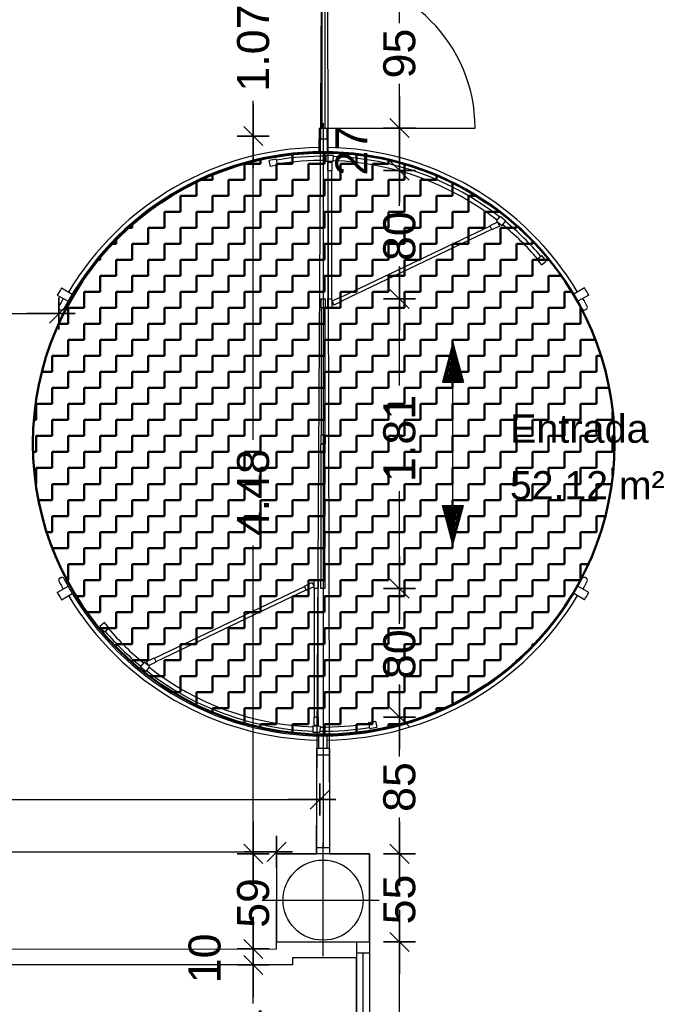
# Model space of a CAD drawing. Header units: metres. Extents: x -1 to 438, y -6 to 57.
# Tile 28 of 33: x 419 to 423, y 17 to 23. Entities that reach past the tile are written whole.
import ezdxf

# ---------------------------------------------------------------- set-up
doc = ezdxf.new("R2010")
doc.units = ezdxf.units.M
doc.header["$PDMODE"] = 65
doc.linetypes.add('CONTINUA', pattern=[0])
doc.linetypes.add('STRICHPUNKT', pattern=[25.4, 12.7, -6.35, 0, -6.35])
for name, color, linetype, lineweight in [('PB COTES', 7, 'CONTINUA', 25), ('PB LOCALS', 7, 'CONTINUA', 25), ('PB MURS++', 7, 'CONTINUA', 25), ('PB SÒLIDS I TRAMES', 7, 'CONTINUA', 25)]:
    doc.layers.add(name, color=color, linetype=linetype, lineweight=lineweight)
doc.styles.add('ARIAL', font='arial.ttf')
doc.dimstyles.new('DIMSTYLE_2', dxfattribs={"dimtxt": 0.2, "dimasz": 0.2, "dimexe": 0, "dimexo": 1e-06, "dimgap": 0.1, "dimtad": 0, "dimrnd": 0.01, "dimzin": 4, "dimdsep": 46, "dimtxsty": 'ARIAL', "dimblk1": 'ALL_ML_STRICH', "dimblk2": 'ALL_ML_STRICH', "dimsah": 1, "dimcen": 0, "dimse1": 1, "dimse2": 1, "dimclrd": 2, "dimclre": 2, "dimclrt": 2, "dimadec": 0, "dimazin": 0, "dimtfac": 1, "dimtdec": 0, "dimtix": 1, "dimtmove": 2, "dimatfit": 3, "dimfxl": 0, "dimtzin": 0, "dimlwd": 0, "dimlwe": 35, "dimarcsym": 0})
doc.dimstyles.new('DIMSTYLE_3', dxfattribs={"dimtxt": 0.2, "dimasz": 0.2, "dimexe": 0, "dimexo": 1e-06, "dimgap": 0.1, "dimtad": 0, "dimdec": 0, "dimlfac": 100, "dimrnd": 1, "dimzin": 4, "dimdsep": 46, "dimtxsty": 'ARIAL', "dimblk1": 'ALL_ML_STRICH', "dimblk2": 'ALL_ML_STRICH', "dimsah": 1, "dimcen": 0, "dimse1": 1, "dimse2": 1, "dimclrd": 2, "dimclre": 2, "dimclrt": 2, "dimadec": 0, "dimazin": 0, "dimtfac": 1, "dimtdec": 0, "dimtix": 1, "dimtmove": 2, "dimatfit": 3, "dimfxl": 0, "dimtzin": 0, "dimlwd": 0, "dimlwe": 35, "dimarcsym": 0})
doc.dimstyles.new('DIMSTYLE_4', dxfattribs={"dimtxt": 0.2, "dimasz": 0.2, "dimexe": 0, "dimexo": 1e-06, "dimgap": 0.1, "dimtad": 0, "dimdec": 0, "dimlfac": 100, "dimrnd": 1, "dimzin": 4, "dimdsep": 46, "dimtxsty": 'ARIAL', "dimblk1": 'ALL_ML_STRICH', "dimblk2": 'ALL_ML_STRICH', "dimsah": 1, "dimcen": 0, "dimse1": 1, "dimse2": 1, "dimclrd": 2, "dimclre": 2, "dimclrt": 2, "dimadec": 0, "dimazin": 0, "dimtfac": 1, "dimtdec": 0, "dimtix": 1, "dimtmove": 2, "dimatfit": 3, "dimfxl": 0, "dimtzin": 0, "dimlwd": 0, "dimlwe": 35, "dimarcsym": 0})
doc.dimstyles.new('DIMSTYLE_5', dxfattribs={"dimtxt": 0.2, "dimasz": 0.2, "dimexe": 0, "dimexo": 1e-06, "dimgap": 0.1, "dimtad": 0, "dimrnd": 0.01, "dimzin": 4, "dimdsep": 46, "dimtxsty": 'ARIAL', "dimblk1": 'ALL_ML_STRICH', "dimblk2": 'ALL_ML_STRICH', "dimsah": 1, "dimcen": 0, "dimse1": 1, "dimse2": 1, "dimclrd": 2, "dimclre": 2, "dimclrt": 2, "dimadec": 0, "dimazin": 0, "dimtfac": 1, "dimtdec": 0, "dimtix": 1, "dimtmove": 2, "dimatfit": 3, "dimfxl": 0, "dimtzin": 0, "dimlwd": 0, "dimlwe": 35, "dimarcsym": 0})
doc.dimstyles.new('DIMSTYLE_6', dxfattribs={"dimtxt": 0.2, "dimasz": 0.2, "dimexe": 0, "dimexo": 1e-06, "dimgap": 0.1, "dimtad": 2, "dimdec": 0, "dimlfac": 100, "dimrnd": 1, "dimzin": 4, "dimdsep": 46, "dimtxsty": 'ARIAL', "dimblk1": 'ALL_ML_STRICH', "dimblk2": 'ALL_ML_STRICH', "dimsah": 1, "dimcen": 0, "dimse1": 1, "dimse2": 1, "dimclrd": 2, "dimclre": 2, "dimclrt": 2, "dimadec": 0, "dimazin": 0, "dimtfac": 1, "dimtdec": 0, "dimtix": 1, "dimtmove": 2, "dimatfit": 3, "dimfxl": 0, "dimtvp": 1.2, "dimtzin": 0, "dimlwd": 0, "dimlwe": 35, "dimarcsym": 0})
doc.dimstyles.new('DIMSTYLE_7', dxfattribs={"dimtxt": 0.2, "dimasz": 0.2, "dimexe": 0, "dimexo": 1e-06, "dimgap": 0.1, "dimtad": 2, "dimdec": 0, "dimlfac": 100, "dimrnd": 1, "dimzin": 4, "dimdsep": 46, "dimtxsty": 'ARIAL', "dimblk1": 'ALL_ML_STRICH', "dimblk2": 'ALL_ML_STRICH', "dimsah": 1, "dimcen": 0, "dimse1": 1, "dimse2": 1, "dimclrd": 2, "dimclre": 2, "dimclrt": 2, "dimadec": 0, "dimazin": 0, "dimtfac": 1, "dimtdec": 0, "dimtix": 1, "dimtmove": 2, "dimatfit": 3, "dimfxl": 0, "dimtvp": 1.2, "dimtzin": 0, "dimlwd": 0, "dimlwe": 35, "dimarcsym": 0})

# ---------------------------------------------------------------- blocks, each defined once
blk = doc.blocks.new('ALL_ML_STRICH')
at = {"color": 0, "linetype": 'ByBlock', "lineweight": -2}
for p, q in [((0, -0.5), (0, 0.5)), ((-1, 0), (0.5, 0)), ((-0.3, -0.3), (0.3, 0.3))]:
    blk.add_line(p, q, dxfattribs=at)
blk = doc.blocks.new('*D27')
at = {"layer": 'DEFPOINTS', "color": 2, "linetype": 'CONTINUA', "lineweight": 35, "transparency": 33554687}
for p in [(421.281, 17.5397), (421.4691, 14.5508), (421.6729, 14.5508)]:
    blk.add_point(p, dxfattribs=at)
at = {"layer": 'PB COTES', "color": 2, "linetype": 'CONTINUA', "lineweight": -2, "transparency": 33554687}
for p, q in [((421.4691, 16.3895), (421.4691, 17.5397)), ((421.4691, 14.5508), (421.4691, 15.7295))]:
    blk.add_line(p, q, dxfattribs=at)
at = {"layer": 'PB COTES', "color": 2, "linetype": 'CONTINUA', "lineweight": 35, "transparency": 33554687, "xscale": 0.2, "yscale": 0.2, "zscale": 0.2}
for p, rotation in [((421.4691, 17.5397), 90), ((421.4691, 14.5508), 270)]:
    blk.add_blockref('ALL_ML_STRICH', p, dxfattribs=dict(at, rotation=rotation))
at = {"layer": 'PB COTES', "color": 2, "linetype": 'CONTINUA', "lineweight": 35, "transparency": 33554687, "insert": (421.4691, 16.0595), "char_height": 0.2, "width": 0.8, "attachment_point": 5, "rotation": 90, "style": 'ARIAL'}
blk.add_mtext('\\A1;{\\A1;{2.99\\H0.132000;\\S^ ;}}', dxfattribs=at)
blk = doc.blocks.new('*D28')
at = {"layer": 'DEFPOINTS', "color": 2, "linetype": 'CONTINUA', "lineweight": 35, "transparency": 33554687}
for p in [(421.2396, 18.0897), (421.281, 17.5397), (421.4691, 17.5397)]:
    blk.add_point(p, dxfattribs=at)
at = {"layer": 'PB COTES', "color": 2, "linetype": 'CONTINUA', "lineweight": -2, "transparency": 33554687}
for p, q in [((421.4691, 17.9949), (421.4691, 18.0897)), ((421.4691, 17.5397), (421.4691, 17.6149))]:
    blk.add_line(p, q, dxfattribs=at)
at = {"layer": 'PB COTES', "color": 2, "linetype": 'CONTINUA', "lineweight": 35, "transparency": 33554687, "xscale": 0.2, "yscale": 0.2, "zscale": 0.2}
for p, rotation in [((421.4691, 18.0897), 90), ((421.4691, 17.5397), 270)]:
    blk.add_blockref('ALL_ML_STRICH', p, dxfattribs=dict(at, rotation=rotation))
at = {"layer": 'PB COTES', "color": 2, "linetype": 'CONTINUA', "lineweight": 35, "transparency": 33554687, "insert": (421.4691, 17.8049), "char_height": 0.2, "width": 0.4, "attachment_point": 5, "rotation": 90, "style": 'ARIAL'}
blk.add_mtext('\\A1;{55}', dxfattribs=at)
blk = doc.blocks.new('*D29')
at = {"layer": 'DEFPOINTS', "color": 2, "linetype": 'CONTINUA', "lineweight": 35, "transparency": 33554687}
for p in [(420.9505, 18.9446), (421.2396, 18.0897), (421.4691, 18.0897)]:
    blk.add_point(p, dxfattribs=at)
at = {"layer": 'PB COTES', "color": 2, "linetype": 'CONTINUA', "lineweight": -2, "transparency": 33554687}
for p, q in [((421.4691, 18.6973), (421.4691, 18.9446)), ((421.4691, 18.0897), (421.4691, 18.3173))]:
    blk.add_line(p, q, dxfattribs=at)
at = {"layer": 'PB COTES', "color": 2, "linetype": 'CONTINUA', "lineweight": 35, "transparency": 33554687, "xscale": 0.2, "yscale": 0.2, "zscale": 0.2}
for p, rotation in [((421.4691, 18.9446), 90), ((421.4691, 18.0897), 270)]:
    blk.add_blockref('ALL_ML_STRICH', p, dxfattribs=dict(at, rotation=rotation))
at = {"layer": 'PB COTES', "color": 2, "linetype": 'CONTINUA', "lineweight": 35, "transparency": 33554687, "insert": (421.4691, 18.5073), "char_height": 0.2, "width": 0.4, "attachment_point": 5, "rotation": 90, "style": 'ARIAL'}
blk.add_mtext('\\A1;{85}', dxfattribs=at)
blk = doc.blocks.new('*D30')
at = {"layer": 'DEFPOINTS', "color": 2, "linetype": 'CONTINUA', "lineweight": 35, "transparency": 33554687}
for p in [(421.0053, 19.7466), (420.9505, 18.9446), (421.4691, 18.9446)]:
    blk.add_point(p, dxfattribs=at)
at = {"layer": 'PB COTES', "color": 2, "linetype": 'CONTINUA', "lineweight": -2, "transparency": 33554687}
for p, q in [((421.4691, 19.5269), (421.4691, 19.7466)), ((421.4691, 18.9446), (421.4691, 19.1469))]:
    blk.add_line(p, q, dxfattribs=at)
at = {"layer": 'PB COTES', "color": 2, "linetype": 'CONTINUA', "lineweight": 35, "transparency": 33554687, "xscale": 0.2, "yscale": 0.2, "zscale": 0.2}
for p, rotation in [((421.4691, 19.7466), 90), ((421.4691, 18.9446), 270)]:
    blk.add_blockref('ALL_ML_STRICH', p, dxfattribs=dict(at, rotation=rotation))
at = {"layer": 'PB COTES', "color": 2, "linetype": 'CONTINUA', "lineweight": 35, "transparency": 33554687, "insert": (421.4691, 19.3369), "char_height": 0.2, "width": 0.4, "attachment_point": 5, "rotation": 90, "style": 'ARIAL'}
blk.add_mtext('\\A1;{80}', dxfattribs=at)
blk = doc.blocks.new('*D31')
at = {"layer": 'DEFPOINTS', "color": 2, "linetype": 'CONTINUA', "lineweight": 35, "transparency": 33554687}
for p in [(421.044, 21.5559), (421.0053, 19.7466), (421.4691, 19.7466)]:
    blk.add_point(p, dxfattribs=at)
at = {"layer": 'PB COTES', "color": 2, "linetype": 'CONTINUA', "lineweight": -2, "transparency": 33554687}
for p, q in [((421.4691, 21.015), (421.4691, 21.5559)), ((421.4691, 19.7466), (421.4691, 20.355))]:
    blk.add_line(p, q, dxfattribs=at)
at = {"layer": 'PB COTES', "color": 2, "linetype": 'CONTINUA', "lineweight": 35, "transparency": 33554687, "xscale": 0.2, "yscale": 0.2, "zscale": 0.2}
for p, rotation in [((421.4691, 21.5559), 90), ((421.4691, 19.7466), 270)]:
    blk.add_blockref('ALL_ML_STRICH', p, dxfattribs=dict(at, rotation=rotation))
at = {"layer": 'PB COTES', "color": 2, "linetype": 'CONTINUA', "lineweight": 35, "transparency": 33554687, "insert": (421.4691, 20.685), "char_height": 0.2, "width": 0.8, "attachment_point": 5, "rotation": 90, "style": 'ARIAL'}
blk.add_mtext('\\A1;{\\A1;{1.81\\H0.132000;\\S^ ;}}', dxfattribs=at)
blk = doc.blocks.new('*D32')
at = {"layer": 'DEFPOINTS', "color": 2, "linetype": 'CONTINUA', "lineweight": 35, "transparency": 33554687}
for p in [(421.044, 22.3579), (421.044, 21.5559), (421.4691, 21.5559)]:
    blk.add_point(p, dxfattribs=at)
at = {"layer": 'PB COTES', "color": 2, "linetype": 'CONTINUA', "lineweight": -2, "transparency": 33554687}
for p, q in [((421.4691, 22.1382), (421.4691, 22.3579)), ((421.4691, 21.5559), (421.4691, 21.7582))]:
    blk.add_line(p, q, dxfattribs=at)
at = {"layer": 'PB COTES', "color": 2, "linetype": 'CONTINUA', "lineweight": 35, "transparency": 33554687, "xscale": 0.2, "yscale": 0.2, "zscale": 0.2}
for p, rotation in [((421.4691, 22.3579), 90), ((421.4691, 21.5559), 270)]:
    blk.add_blockref('ALL_ML_STRICH', p, dxfattribs=dict(at, rotation=rotation))
at = {"layer": 'PB COTES', "color": 2, "linetype": 'CONTINUA', "lineweight": 35, "transparency": 33554687, "insert": (421.4691, 21.9482), "char_height": 0.2, "width": 0.4, "attachment_point": 5, "rotation": 90, "style": 'ARIAL'}
blk.add_mtext('\\A1;{80}', dxfattribs=at)
blk = doc.blocks.new('*D33')
at = {"layer": 'DEFPOINTS', "color": 2, "linetype": 'CONTINUA', "lineweight": 35, "transparency": 33554687}
for p in [(421.4666, 22.6235), (421.044, 22.3579), (421.4691, 22.3579)]:
    blk.add_point(p, dxfattribs=at)
at = {"layer": 'PB COTES', "color": 2, "linetype": 'CONTINUA', "lineweight": -2, "transparency": 33554687}
blk.add_line((421.4691, 22.3579), (421.4691, 22.6235), dxfattribs=at)
at = {"layer": 'PB COTES', "color": 2, "linetype": 'CONTINUA', "lineweight": 35, "transparency": 33554687, "xscale": 0.2, "yscale": 0.2, "zscale": 0.2}
for p, rotation in [((421.4691, 22.6235), 90), ((421.4691, 22.3579), 270)]:
    blk.add_blockref('ALL_ML_STRICH', p, dxfattribs=dict(at, rotation=rotation))
at = {"layer": 'PB COTES', "color": 2, "linetype": 'CONTINUA', "lineweight": 35, "transparency": 33554687, "insert": (421.1691, 22.4817), "char_height": 0.2, "width": 0.4, "attachment_point": 5, "rotation": 90, "style": 'ARIAL'}
blk.add_mtext('\\A1;{27}', dxfattribs=at)
blk = doc.blocks.new('*D34')
at = {"layer": 'DEFPOINTS', "color": 2, "linetype": 'CONTINUA', "lineweight": 35, "transparency": 33554687}
for p in [(421.0182, 23.5735), (421.4666, 22.6235), (421.4691, 22.6235)]:
    blk.add_point(p, dxfattribs=at)
at = {"layer": 'PB COTES', "color": 2, "linetype": 'CONTINUA', "lineweight": -2, "transparency": 33554687}
for p, q in [((421.4691, 23.2787), (421.4691, 23.5735)), ((421.4691, 22.6235), (421.4691, 22.8987))]:
    blk.add_line(p, q, dxfattribs=at)
at = {"layer": 'PB COTES', "color": 2, "linetype": 'CONTINUA', "lineweight": 35, "transparency": 33554687, "xscale": 0.2, "yscale": 0.2, "zscale": 0.2}
for p, rotation in [((421.4691, 23.5735), 90), ((421.4691, 22.6235), 270)]:
    blk.add_blockref('ALL_ML_STRICH', p, dxfattribs=dict(at, rotation=rotation))
at = {"layer": 'PB COTES', "color": 2, "linetype": 'CONTINUA', "lineweight": 35, "transparency": 33554687, "insert": (421.4691, 23.0887), "char_height": 0.2, "width": 0.4, "attachment_point": 5, "rotation": 90, "style": 'ARIAL'}
blk.add_mtext('\\A1;{95}', dxfattribs=at)
blk = doc.blocks.new('*D46')
at = {"layer": 'DEFPOINTS', "color": 2, "linetype": 'CONTINUA', "lineweight": 35, "transparency": 33554687}
for p in [(412.8052, 18.7448), (412.8052, 18.4287), (420.9716, 18.0897)]:
    blk.add_point(p, dxfattribs=at)
at = {"layer": 'PB COTES', "color": 2, "linetype": 'CONTINUA', "lineweight": -2, "transparency": 33554687}
for p, q in [((412.8052, 18.4287), (416.5728, 18.4287)), ((417.2328, 18.4287), (420.9716, 18.4287))]:
    blk.add_line(p, q, dxfattribs=at)
at = {"layer": 'PB COTES', "color": 2, "linetype": 'CONTINUA', "lineweight": 35, "transparency": 33554687, "xscale": 0.2, "yscale": 0.2, "zscale": 0.2, "rotation": 180}
blk.add_blockref('ALL_ML_STRICH', (412.8052, 18.4287), dxfattribs=at)
at = {"layer": 'PB COTES', "color": 2, "linetype": 'CONTINUA', "lineweight": 35, "transparency": 33554687, "xscale": 0.2, "yscale": 0.2, "zscale": 0.2}
blk.add_blockref('ALL_ML_STRICH', (420.9716, 18.4287), dxfattribs=at)
at = {"layer": 'PB COTES', "color": 2, "linetype": 'CONTINUA', "lineweight": 35, "transparency": 33554687, "insert": (416.9028, 18.4277), "char_height": 0.2, "width": 0.8, "attachment_point": 5, "style": 'ARIAL'}
blk.add_mtext('\\A1;{\\A1;{8.17\\H0.132000;\\S^ ;}}', dxfattribs=at)
blk = doc.blocks.new('*D79')
at = {"layer": 'DEFPOINTS', "color": 2, "linetype": 'CONTINUA', "lineweight": 35, "transparency": 33554687}
for p in [(417.7755, 21.4654), (419.342, 21.5091), (417.7755, 21.3914)]:
    blk.add_point(p, dxfattribs=at)
at = {"layer": 'PB COTES', "color": 2, "linetype": 'CONTINUA', "lineweight": -2, "transparency": 33554687}
for p, q in [((417.7755, 21.4654), (418.2432, 21.4654)), ((418.9032, 21.4654), (419.342, 21.4654))]:
    blk.add_line(p, q, dxfattribs=at)
at = {"layer": 'PB COTES', "color": 2, "linetype": 'CONTINUA', "lineweight": 35, "transparency": 33554687, "xscale": 0.2, "yscale": 0.2, "zscale": 0.2, "rotation": 180}
blk.add_blockref('ALL_ML_STRICH', (417.7755, 21.4654), dxfattribs=at)
at = {"layer": 'PB COTES', "color": 2, "linetype": 'CONTINUA', "lineweight": 35, "transparency": 33554687, "xscale": 0.2, "yscale": 0.2, "zscale": 0.2}
blk.add_blockref('ALL_ML_STRICH', (419.342, 21.4654), dxfattribs=at)
at = {"layer": 'PB COTES', "color": 2, "linetype": 'CONTINUA', "lineweight": 35, "transparency": 33554687, "insert": (418.5732, 21.4643), "char_height": 0.2, "width": 0.8, "attachment_point": 5, "style": 'ARIAL'}
blk.add_mtext('\\A1;{\\A1;{1.57\\H0.132000;\\S^ ;}}', dxfattribs=at)
blk = doc.blocks.new('*D84')
at = {"layer": 'DEFPOINTS', "color": 2, "linetype": 'CONTINUA', "lineweight": 35, "transparency": 33554687}
for p in [(416.3691, 18.103), (416.3691, 17.8924), (420.7016, 17.8924)]:
    blk.add_point(p, dxfattribs=at)
at = {"layer": 'PB COTES', "color": 2, "linetype": 'CONTINUA', "lineweight": -2, "transparency": 33554687}
for p, q in [((416.3691, 18.103), (418.2198, 18.103)), ((418.8798, 18.103), (420.7016, 18.103))]:
    blk.add_line(p, q, dxfattribs=at)
at = {"layer": 'PB COTES', "color": 2, "linetype": 'CONTINUA', "lineweight": 35, "transparency": 33554687, "xscale": 0.2, "yscale": 0.2, "zscale": 0.2, "rotation": 180}
blk.add_blockref('ALL_ML_STRICH', (416.3691, 18.103), dxfattribs=at)
at = {"layer": 'PB COTES', "color": 2, "linetype": 'CONTINUA', "lineweight": 35, "transparency": 33554687, "xscale": 0.2, "yscale": 0.2, "zscale": 0.2}
blk.add_blockref('ALL_ML_STRICH', (420.7016, 18.103), dxfattribs=at)
at = {"layer": 'PB COTES', "color": 2, "linetype": 'CONTINUA', "lineweight": 35, "transparency": 33554687, "insert": (418.5498, 18.1019), "char_height": 0.2, "width": 0.8, "attachment_point": 5, "style": 'ARIAL'}
blk.add_mtext('\\A1;{\\A1;{4.33\\H0.132000;\\S^ ;}}', dxfattribs=at)
blk = doc.blocks.new('*D150')
at = {"layer": 'DEFPOINTS', "color": 2, "linetype": 'CONTINUA', "lineweight": 35, "transparency": 33554687}
for p in [(419.6082, 17.3957), (418.5164, 14.5506), (419.4047, 14.5506)]:
    blk.add_point(p, dxfattribs=at)
at = {"layer": 'PB COTES', "color": 2, "linetype": 'CONTINUA', "lineweight": -2, "transparency": 33554687}
for p, q in [((418.5164, 16.3169), (418.5164, 17.3957)), ((418.5164, 14.5506), (418.5164, 15.6569))]:
    blk.add_line(p, q, dxfattribs=at)
at = {"layer": 'PB COTES', "color": 2, "linetype": 'CONTINUA', "lineweight": 35, "transparency": 33554687, "xscale": 0.2, "yscale": 0.2, "zscale": 0.2}
for p, rotation in [((418.5164, 17.3957), 90), ((418.5164, 14.5506), 270)]:
    blk.add_blockref('ALL_ML_STRICH', p, dxfattribs=dict(at, rotation=rotation))
at = {"layer": 'PB COTES', "color": 2, "linetype": 'CONTINUA', "lineweight": 35, "transparency": 33554687, "insert": (418.5164, 15.9869), "char_height": 0.2, "width": 0.8, "attachment_point": 5, "rotation": 90, "style": 'ARIAL'}
blk.add_mtext('\\A1;{\\A1;{2.85\\H0.132000;\\S^ ;}}', dxfattribs=at)
blk = doc.blocks.new('*D151')
at = {"layer": 'DEFPOINTS', "color": 2, "linetype": 'CONTINUA', "lineweight": 35, "transparency": 33554687}
for p in [(419.6082, 17.4957), (418.5164, 17.3957), (419.6082, 17.3957)]:
    blk.add_point(p, dxfattribs=at)
at = {"layer": 'PB COTES', "color": 2, "linetype": 'CONTINUA', "lineweight": -2, "transparency": 33554687}
blk.add_line((418.5164, 17.3957), (418.5164, 17.4957), dxfattribs=at)
at = {"layer": 'PB COTES', "color": 2, "linetype": 'CONTINUA', "lineweight": 35, "transparency": 33554687, "xscale": 0.2, "yscale": 0.2, "zscale": 0.2}
for p, rotation in [((418.5164, 17.3957), 270), ((418.5164, 17.4957), 90)]:
    blk.add_blockref('ALL_ML_STRICH', p, dxfattribs=dict(at, rotation=rotation))
at = {"layer": 'PB COTES', "color": 2, "linetype": 'CONTINUA', "lineweight": 35, "transparency": 33554687, "insert": (418.213, 17.437), "char_height": 0.2, "width": 0.4, "attachment_point": 5, "rotation": 90, "style": 'ARIAL'}
blk.add_mtext('\\A1;{10}', dxfattribs=at)
blk = doc.blocks.new('*D152')
at = {"layer": 'DEFPOINTS', "color": 2, "linetype": 'CONTINUA', "lineweight": 35, "transparency": 33554687}
for p in [(417.7755, 21.3914), (418.5164, 17.4957), (419.6082, 17.4957)]:
    blk.add_point(p, dxfattribs=at)
at = {"layer": 'PB COTES', "color": 2, "linetype": 'CONTINUA', "lineweight": -2, "transparency": 33554687}
for p, q in [((418.5164, 19.7883), (418.5164, 21.3914)), ((418.5164, 17.4957), (418.5164, 19.1283))]:
    blk.add_line(p, q, dxfattribs=at)
at = {"layer": 'PB COTES', "color": 2, "linetype": 'CONTINUA', "lineweight": 35, "transparency": 33554687, "xscale": 0.2, "yscale": 0.2, "zscale": 0.2}
for p, rotation in [((418.5164, 21.3914), 90), ((418.5164, 17.4957), 270)]:
    blk.add_blockref('ALL_ML_STRICH', p, dxfattribs=dict(at, rotation=rotation))
at = {"layer": 'PB COTES', "color": 2, "linetype": 'CONTINUA', "lineweight": 35, "transparency": 33554687, "insert": (418.5164, 19.4583), "char_height": 0.2, "width": 0.8, "attachment_point": 5, "rotation": 90, "style": 'ARIAL'}
blk.add_mtext('\\A1;{\\A1;{3.90\\H0.132000;\\S^ ;}}', dxfattribs=at)
blk = doc.blocks.new('*D157')
at = {"layer": 'DEFPOINTS', "color": 2, "linetype": 'CONTINUA', "lineweight": 35, "transparency": 33554687}
for p in [(420.3591, 17.3957), (420.5558, 16.5508), (421.1504, 16.5508)]:
    blk.add_point(p, dxfattribs=at)
at = {"layer": 'PB COTES', "color": 2, "linetype": 'CONTINUA', "lineweight": -2, "transparency": 33554687}
for p, q in [((420.5558, 17.1546), (420.5558, 17.3957)), ((420.5558, 16.5508), (420.5558, 16.7746))]:
    blk.add_line(p, q, dxfattribs=at)
at = {"layer": 'PB COTES', "color": 2, "linetype": 'CONTINUA', "lineweight": 35, "transparency": 33554687, "xscale": 0.2, "yscale": 0.2, "zscale": 0.2}
for p, rotation in [((420.5558, 17.3957), 90), ((420.5558, 16.5508), 270)]:
    blk.add_blockref('ALL_ML_STRICH', p, dxfattribs=dict(at, rotation=rotation))
at = {"layer": 'PB COTES', "color": 2, "linetype": 'CONTINUA', "lineweight": 35, "transparency": 33554687, "insert": (420.5558, 16.9646), "char_height": 0.2, "width": 0.4, "attachment_point": 5, "rotation": 90, "style": 'ARIAL'}
blk.add_mtext('\\A1;{84}', dxfattribs=at)
blk = doc.blocks.new('*D158')
at = {"layer": 'DEFPOINTS', "color": 2, "linetype": 'CONTINUA', "lineweight": 35, "transparency": 33554687}
for p in [(420.3591, 17.4957), (420.3591, 17.3957), (420.5558, 17.3957)]:
    blk.add_point(p, dxfattribs=at)
at = {"layer": 'PB COTES', "color": 2, "linetype": 'CONTINUA', "lineweight": -2, "transparency": 33554687}
blk.add_line((420.5558, 17.3957), (420.5558, 17.4957), dxfattribs=at)
at = {"layer": 'PB COTES', "color": 2, "linetype": 'CONTINUA', "lineweight": 35, "transparency": 33554687, "xscale": 0.2, "yscale": 0.2, "zscale": 0.2}
for p, rotation in [((420.5558, 17.3957), 270), ((420.5558, 17.4957), 90)]:
    blk.add_blockref('ALL_ML_STRICH', p, dxfattribs=dict(at, rotation=rotation))
at = {"layer": 'PB COTES', "color": 2, "linetype": 'CONTINUA', "lineweight": 35, "transparency": 33554687, "insert": (420.2524, 17.437), "char_height": 0.2, "width": 0.4, "attachment_point": 5, "rotation": 90, "style": 'ARIAL'}
blk.add_mtext('\\A1;{10}', dxfattribs=at)
blk = doc.blocks.new('*D159')
at = {"layer": 'DEFPOINTS', "color": 2, "linetype": 'CONTINUA', "lineweight": 35, "transparency": 33554687}
for p in [(420.7016, 18.0897), (420.3591, 17.4957), (420.5558, 17.4957)]:
    blk.add_point(p, dxfattribs=at)
at = {"layer": 'PB COTES', "color": 2, "linetype": 'CONTINUA', "lineweight": -2, "transparency": 33554687}
for p, q in [((420.5558, 17.9735), (420.5558, 18.0897)), ((420.5558, 17.4957), (420.5558, 17.5935))]:
    blk.add_line(p, q, dxfattribs=at)
at = {"layer": 'PB COTES', "color": 2, "linetype": 'CONTINUA', "lineweight": 35, "transparency": 33554687, "xscale": 0.2, "yscale": 0.2, "zscale": 0.2}
for p, rotation in [((420.5558, 18.0897), 90), ((420.5558, 17.4957), 270)]:
    blk.add_blockref('ALL_ML_STRICH', p, dxfattribs=dict(at, rotation=rotation))
at = {"layer": 'PB COTES', "color": 2, "linetype": 'CONTINUA', "lineweight": 35, "transparency": 33554687, "insert": (420.5558, 17.7835), "char_height": 0.2, "width": 0.4, "attachment_point": 5, "rotation": 90, "style": 'ARIAL'}
blk.add_mtext('\\A1;{59}', dxfattribs=at)
blk = doc.blocks.new('*D160')
at = {"layer": 'DEFPOINTS', "color": 2, "linetype": 'CONTINUA', "lineweight": 35, "transparency": 33554687}
for p in [(421.0316, 22.5738), (420.5558, 18.0897), (420.7016, 18.0897)]:
    blk.add_point(p, dxfattribs=at)
at = {"layer": 'PB COTES', "color": 2, "linetype": 'CONTINUA', "lineweight": -2, "transparency": 33554687}
for p, q in [((420.5558, 20.676), (420.5558, 22.5738)), ((420.5558, 18.0897), (420.5558, 20.016))]:
    blk.add_line(p, q, dxfattribs=at)
at = {"layer": 'PB COTES', "color": 2, "linetype": 'CONTINUA', "lineweight": 35, "transparency": 33554687, "xscale": 0.2, "yscale": 0.2, "zscale": 0.2}
for p, rotation in [((420.5558, 22.5738), 90), ((420.5558, 18.0897), 270)]:
    blk.add_blockref('ALL_ML_STRICH', p, dxfattribs=dict(at, rotation=rotation))
at = {"layer": 'PB COTES', "color": 2, "linetype": 'CONTINUA', "lineweight": 35, "transparency": 33554687, "insert": (420.5558, 20.346), "char_height": 0.2, "width": 0.8, "attachment_point": 5, "rotation": 90, "style": 'ARIAL'}
blk.add_mtext('\\A1;{\\A1;{4.48\\H0.132000;\\S^ ;}}', dxfattribs=at)
blk = doc.blocks.new('*D161')
at = {"layer": 'DEFPOINTS', "color": 2, "linetype": 'CONTINUA', "lineweight": 35, "transparency": 33554687}
for p in [(420.7364, 23.6435), (420.5558, 22.5738), (421.0316, 22.5738)]:
    blk.add_point(p, dxfattribs=at)
at = {"layer": 'PB COTES', "color": 2, "linetype": 'CONTINUA', "lineweight": -2, "transparency": 33554687}
for p, q in [((420.5558, 23.4531), (420.5558, 23.6435)), ((420.5558, 22.5738), (420.5558, 22.7931))]:
    blk.add_line(p, q, dxfattribs=at)
at = {"layer": 'PB COTES', "color": 2, "linetype": 'CONTINUA', "lineweight": 35, "transparency": 33554687, "xscale": 0.2, "yscale": 0.2, "zscale": 0.2}
for p, rotation in [((420.5558, 23.6435), 90), ((420.5558, 22.5738), 270)]:
    blk.add_blockref('ALL_ML_STRICH', p, dxfattribs=dict(at, rotation=rotation))
at = {"layer": 'PB COTES', "color": 2, "linetype": 'CONTINUA', "lineweight": 35, "transparency": 33554687, "insert": (420.5558, 23.1231), "char_height": 0.2, "width": 0.8, "attachment_point": 5, "rotation": 90, "style": 'ARIAL'}
blk.add_mtext('\\A1;{\\A1;{1.07\\H0.132000;\\S^ ;}}', dxfattribs=at)

msp = doc.modelspace()

# ---------------------------------------------------------------- hatches: boundary and pattern name
at = {"layer": 'PB SÒLIDS I TRAMES', "linetype": 'CONTINUA', "lineweight": 50, "transparency": 33554687}
h = msp.add_hatch(dxfattribs=at)
h.set_pattern_fill('TRAMA', color=202, scale=0.1, angle=90, style=0, pattern_type=2)
h.set_pattern_definition([(90, (-0.2, 0.2), (-0.1, 0.1), [0.1, -0.1]), (180, (-0.2, 0.2), (-0.1, -0.1), [0.1, -0.1])])
h.paths.add_polyline_path([(422.66349, 21.37356), (422.59919, 21.50709), (422.52421, 21.63494), (422.43907, 21.75624), (422.34432, 21.87021), (422.24059, 21.97607), (422.12858, 22.07313), (422.00903, 22.16073), (421.88275, 22.2383), (421.75055, 22.30532), (421.61334, 22.36133), (421.47201, 22.40598), (421.32752, 22.43896), (421.18082, 22.46005), (421.03289, 22.46912), (420.88471, 22.46609), (420.73727, 22.451), (420.59156, 22.42394), (420.44853, 22.3851), (420.30914, 22.33472), (420.17433, 22.27316), (420.04498, 22.2008), (419.92196, 22.11815), (419.80608, 22.02574), (419.69813, 21.9242), (419.59881, 21.81419), (419.50878, 21.69646), (419.42865, 21.57178), (419.35896, 21.44098), (419.30015, 21.30494), (419.25263, 21.16455), (419.21671, 21.02076), (419.19263, 20.87452), (419.18055, 20.72681), (419.18055, 20.5786), (419.19263, 20.43088), (419.21671, 20.28464), (419.25263, 20.14085), (419.30015, 20.00047), (419.35896, 19.86443), (419.42865, 19.73363), (419.50878, 19.60895), (419.59881, 19.49121), (419.69813, 19.38121), (419.80608, 19.27966), (419.92196, 19.18726), (420.04498, 19.1046), (420.17433, 19.03225), (420.30914, 18.97068), (420.44853, 18.92031), (420.59156, 18.88146), (420.73727, 18.8544), (420.88471, 18.83931), (421.03289, 18.83629), (421.18082, 18.84535), (421.32752, 18.86644), (421.47201, 18.89942), (421.61334, 18.94407), (421.75055, 19.00009), (421.88275, 19.06711), (422.00903, 19.14467), (422.12858, 19.23228), (422.24059, 19.32933), (422.34432, 19.4352), (422.43907, 19.54916), (422.52421, 19.67047), (422.59919, 19.79832), (422.66349, 19.93185), (422.7167, 20.07018), (422.75846, 20.21238), (422.78848, 20.35752), (422.80658, 20.50462), (422.81262, 20.6527), (422.80658, 20.80079), (422.78848, 20.94789), (422.75846, 21.09302), (422.7167, 21.23523)], flags=0)

# ---------------------------------------------------------------- linework, layer by layer
at = {"layer": 'PB LOCALS', "color": 7, "linetype": 'CONTINUA', "lineweight": 25, "transparency": 33554687}
for p, q in [((421.01819, 23.64351), (421.03157, 18.08966)), ((420.95157, 18.08966), (420.98319, 23.57351)), ((420.70157, 17.49573), (420.70346, 18.08967)), ((420.70346, 18.08967), (420.95157, 18.08966)), ((421.03157, 18.08966), (421.28106, 18.08965)), ((421.28106, 18.08965), (421.28097, 14.55079)), ((412.8042, 17.4947), (420.70157, 17.49573)), ((421.20105, 17.43966), (420.80157, 17.43966)), ((420.80157, 17.43966), (420.80157, 17.39573)), ((421.20103, 16.55078), (421.20105, 17.43966)), ((420.80157, 17.39573), (417.76767, 17.39573))]:
    msp.add_line(p, q, dxfattribs=at)
at = {"layer": 'PB MURS++', "color": 7, "linetype": 'CONTINUA', "lineweight": 25, "transparency": 33554687}
for p, q in [((420.98319, 23.57351), (420.98319, 22.62351)), ((421.00319, 23.57351), (421.00319, 22.62351)), ((420.96819, 22.62351), (421.01819, 22.62351)), ((420.96819, 22.62351), (420.96819, 22.55092)), ((420.99159, 22.62351), (421.94159, 22.62351)), ((421.01819, 22.55079), (421.01819, 22.62351)), ((420.95159, 18.74926), (420.95157, 18.08966)), ((420.95159, 18.70926), (421.03159, 18.70925)), ((420.9517, 18.74926), (421.0317, 18.74925)), ((420.99159, 18.70926), (420.99157, 18.12966)), ((421.03159, 18.74925), (421.03157, 18.08966)), ((420.99145, 17.45078), (420.99145, 18.16015)), ((421.28106, 18.08965), (420.70157, 18.08967)), ((420.70157, 18.08967), (420.70157, 17.53966)), ((420.95168, 18.12966), (421.03168, 18.12966)), ((421.28104, 17.53966), (421.28106, 18.08965)), ((420.61151, 17.80078), (421.34145, 17.80078)), ((420.70157, 17.53966), (421.28104, 17.53966)), ((421.20106, 17.53966), (421.20097, 14.55079)), ((421.28106, 17.53966), (421.28097, 14.55079)), ((421.20097, 17.47225), (421.28097, 17.47225)), ((421.24106, 17.47225), (421.24097, 14.59079))]:
    msp.add_line(p, q, dxfattribs=at)
at = {"layer": 'PB MURS++', "color": 180, "linetype": 'STRICHPUNKT', "transparency": 33554687}
msp.add_line((420.99159, 22.65461), (420.99159, 18.6479), dxfattribs=at)
at = {"layer": 'PB MURS++', "color": 180, "transparency": 33554687}
for p, q in [((420.96498, 22.55307), (420.96607, 22.47554)), ((421.01819, 22.55307), (421.01711, 22.47554)), ((421.01031, 22.4148), (421.01071, 22.45281)), ((421.05631, 22.45175), (421.01071, 22.45281)), ((421.05494, 22.41376), (421.05631, 22.45175)), ((420.7007, 22.42927), (420.65579, 22.42134)), ((420.66287, 22.384), (420.65579, 22.42134)), ((420.70684, 22.39176), (420.66287, 22.384)), ((420.70684, 22.39176), (420.7007, 22.42927)), ((421.05494, 22.41376), (421.01031, 22.4148)), ((421.01895, 22.4111), (421.01895, 22.35789)), ((421.01895, 22.4111), (421.04632, 22.4111)), ((421.04632, 22.4111), (421.04632, 22.35789)), ((421.01895, 22.35789), (421.04632, 22.35789)), ((421.02124, 22.35789), (421.02124, 21.55588)), ((421.04404, 22.35789), (421.04404, 21.55588)), ((422.08205, 22.03535), (422.03403, 22.01242)), ((422.07517, 22.04277), (422.09852, 22.07276)), ((422.07517, 22.04277), (422.11004, 22.01489)), ((422.08205, 22.03535), (422.09384, 22.01065)), ((422.09852, 22.07276), (422.13415, 22.04428)), ((422.11004, 22.01489), (422.13415, 22.04428)), ((422.03501, 22.01036), (421.09703, 21.5625)), ((422.04484, 21.98978), (421.10686, 21.54192)), ((422.03403, 22.01242), (422.04582, 21.98772)), ((422.09384, 22.01065), (422.04582, 21.98772)), ((422.32783, 21.8023), (422.35663, 21.82711)), ((422.32783, 21.8023), (422.35653, 21.76811)), ((422.35653, 21.76811), (422.38595, 21.79218)), ((422.35663, 21.82711), (422.38595, 21.79218)), ((419.35787, 21.6252), (419.42447, 21.5855)), ((422.6253, 21.6252), (422.5587, 21.5855)), ((419.33127, 21.57913), (419.39896, 21.54131)), ((420.9779, 21.55588), (420.9779, 21.50267)), ((420.9779, 21.55588), (421.00527, 21.55588)), ((421.00527, 21.55588), (421.00527, 21.50267)), ((421.01895, 21.55588), (421.04632, 21.55588)), ((421.01895, 21.55588), (421.01895, 21.50267)), ((421.04632, 21.55588), (421.04632, 21.50267)), ((421.09605, 21.56455), (421.04803, 21.54163)), ((421.04803, 21.54163), (421.05982, 21.51693)), ((421.10784, 21.53986), (421.05982, 21.51693)), ((421.09605, 21.56455), (421.10784, 21.53986)), ((422.6519, 21.57913), (422.58422, 21.54131)), ((419.34805, 21.48999), (419.35347, 21.48723)), ((420.9779, 21.50267), (421.00527, 21.50267)), ((420.98018, 21.50267), (420.98018, 20.70675)), ((421.00299, 21.50267), (421.00299, 20.70675)), ((421.01895, 21.50267), (421.04632, 21.50267)), ((422.63512, 21.48999), (422.62971, 21.48723)), ((421.80246, 21.28118), (421.73688, 21.03642)), ((421.80246, 21.03642), (421.80246, 21.28118)), ((421.80246, 21.28118), (421.86804, 21.03642)), ((421.80246, 20.02133), (421.80246, 21.28118)), ((421.74348, 21.04149), (421.79739, 21.24269)), ((421.79739, 21.24269), (421.79739, 21.04149)), ((421.80753, 21.24269), (421.80753, 21.04149)), ((421.86144, 21.04149), (421.80753, 21.24269)), ((421.75008, 21.04656), (421.79232, 21.20419)), ((421.75669, 21.05162), (421.78726, 21.1657)), ((421.78726, 21.1657), (421.78726, 21.05162)), ((421.79232, 21.20419), (421.79232, 21.04656)), ((421.81259, 21.20419), (421.81259, 21.04656)), ((421.85483, 21.04656), (421.81259, 21.20419)), ((421.81766, 21.1657), (421.81766, 21.05162)), ((421.84823, 21.05162), (421.81766, 21.1657)), ((421.76329, 21.05669), (421.78219, 21.1272)), ((421.78219, 21.1272), (421.78219, 21.05669)), ((421.82273, 21.1272), (421.82273, 21.05669)), ((421.84162, 21.05669), (421.82273, 21.1272)), ((421.73688, 21.03642), (421.86804, 21.03642)), ((421.79739, 21.04149), (421.74348, 21.04149)), ((421.79232, 21.04656), (421.75008, 21.04656)), ((421.78726, 21.05162), (421.75669, 21.05162)), ((421.78219, 21.05669), (421.76329, 21.05669)), ((421.7699, 21.06176), (421.77712, 21.08871)), ((421.77712, 21.06176), (421.7699, 21.06176)), ((421.77712, 21.08871), (421.77712, 21.06176)), ((421.80753, 21.04149), (421.86144, 21.04149)), ((421.81259, 21.04656), (421.85483, 21.04656)), ((421.81766, 21.05162), (421.84823, 21.05162)), ((421.82273, 21.05669), (421.84162, 21.05669)), ((421.8278, 21.08871), (421.8278, 21.06176)), ((421.83502, 21.06176), (421.8278, 21.08871)), ((421.8278, 21.06176), (421.83502, 21.06176)), ((420.9779, 20.70675), (420.9779, 20.65354)), ((420.9779, 20.70675), (421.00527, 20.70675)), ((421.00527, 20.70675), (421.00527, 20.65354)), ((420.9779, 20.65354), (421.00527, 20.65354)), ((420.9779, 20.59576), (420.9779, 20.64898)), ((421.00527, 20.64898), (420.9779, 20.64898)), ((421.00527, 20.59576), (421.00527, 20.64898)), ((421.00527, 20.59576), (420.9779, 20.59576)), ((420.98018, 19.79984), (420.98018, 20.59576)), ((421.00299, 19.79984), (421.00299, 20.59576)), ((421.80246, 20.02133), (421.73688, 20.26609)), ((421.73688, 20.26609), (421.86804, 20.26609)), ((421.79739, 20.26102), (421.74348, 20.26102)), ((421.74348, 20.26102), (421.79739, 20.05982)), ((421.79232, 20.25596), (421.75008, 20.25596)), ((421.75008, 20.25596), (421.79232, 20.09832)), ((421.78726, 20.25089), (421.75669, 20.25089)), ((421.75669, 20.25089), (421.78726, 20.13681)), ((421.78219, 20.24582), (421.76329, 20.24582)), ((421.76329, 20.24582), (421.78219, 20.17531)), ((421.7699, 20.24075), (421.77712, 20.2138)), ((421.77712, 20.24075), (421.7699, 20.24075)), ((421.77712, 20.2138), (421.77712, 20.24075)), ((421.78219, 20.17531), (421.78219, 20.24582)), ((421.78726, 20.13681), (421.78726, 20.25089)), ((421.79232, 20.09832), (421.79232, 20.25596)), ((421.79739, 20.05982), (421.79739, 20.26102)), ((421.80246, 20.26609), (421.80246, 20.02133)), ((421.80246, 20.02133), (421.86804, 20.26609)), ((421.80753, 20.05982), (421.80753, 20.26102)), ((421.80753, 20.26102), (421.86144, 20.26102)), ((421.86144, 20.26102), (421.80753, 20.05982)), ((421.81259, 20.09832), (421.81259, 20.25596)), ((421.81259, 20.25596), (421.85483, 20.25596)), ((421.85483, 20.25596), (421.81259, 20.09832)), ((421.81766, 20.13681), (421.81766, 20.25089)), ((421.81766, 20.25089), (421.84823, 20.25089)), ((421.84823, 20.25089), (421.81766, 20.13681)), ((421.82273, 20.17531), (421.82273, 20.24582)), ((421.82273, 20.24582), (421.84162, 20.24582)), ((421.84162, 20.24582), (421.82273, 20.17531)), ((421.8278, 20.2138), (421.8278, 20.24075)), ((421.8278, 20.24075), (421.83502, 20.24075)), ((421.83502, 20.24075), (421.8278, 20.2138)), ((419.34805, 19.81252), (419.35347, 19.81528)), ((422.63512, 19.81252), (422.62971, 19.81528)), ((419.33127, 19.72338), (419.39896, 19.76121)), ((419.93834, 19.31273), (420.87632, 19.7606)), ((420.87534, 19.76265), (420.92336, 19.78558)), ((420.88713, 19.73796), (420.87534, 19.76265)), ((420.88713, 19.73796), (420.93515, 19.76089)), ((420.93515, 19.76089), (420.92336, 19.78558)), ((420.96422, 19.79984), (420.93685, 19.79984)), ((420.93685, 19.74663), (420.93685, 19.79984)), ((420.96422, 19.74663), (420.93685, 19.74663)), ((420.93913, 18.94463), (420.93913, 19.74663)), ((420.96194, 18.94463), (420.96194, 19.74663)), ((420.96422, 19.74663), (420.96422, 19.79984)), ((420.9779, 19.74663), (420.9779, 19.79984)), ((421.00527, 19.79984), (420.9779, 19.79984)), ((421.00527, 19.74663), (420.9779, 19.74663)), ((421.00527, 19.74663), (421.00527, 19.79984)), ((422.6519, 19.72338), (422.58422, 19.76121)), ((419.35787, 19.67731), (419.42447, 19.71701)), ((419.94816, 19.29215), (420.88615, 19.74002)), ((422.6253, 19.67731), (422.5587, 19.71701)), ((419.62664, 19.5344), (419.59722, 19.51033)), ((419.62655, 19.4754), (419.59722, 19.51033)), ((419.65535, 19.50021), (419.62655, 19.4754)), ((419.65535, 19.50021), (419.62664, 19.5344)), ((419.88933, 19.29186), (419.93735, 19.31479)), ((419.94915, 19.29009), (419.93735, 19.31479)), ((419.87313, 19.28762), (419.84903, 19.25823)), ((419.88466, 19.22976), (419.84903, 19.25823)), ((419.90801, 19.25975), (419.87313, 19.28762)), ((419.90801, 19.25975), (419.88466, 19.22976)), ((419.90113, 19.26716), (419.88933, 19.29186)), ((419.90113, 19.26716), (419.94915, 19.29009)), ((420.93685, 18.89141), (420.93685, 18.94463)), ((420.96422, 18.94463), (420.93685, 18.94463)), ((420.96422, 18.89141), (420.96422, 18.94463)), ((420.92824, 18.88875), (420.92687, 18.85076)), ((420.92824, 18.88875), (420.97287, 18.88771)), ((420.96422, 18.89141), (420.93685, 18.89141)), ((420.97287, 18.88771), (420.97247, 18.8497)), ((421.27634, 18.91075), (421.3203, 18.91852)), ((421.27634, 18.91075), (421.28248, 18.87324)), ((421.28248, 18.87324), (421.32739, 18.88117)), ((421.3203, 18.91852), (421.32739, 18.88117)), ((420.92687, 18.85076), (420.97247, 18.8497)), ((420.96498, 18.74944), (420.96607, 18.82697)), ((421.01819, 18.74944), (421.01711, 18.82697))]:
    msp.add_line(p, q, dxfattribs=at)
at = {"layer": 'PB MURS++', "color": 7, "linetype": 'CONTINUA', "lineweight": 25, "transparency": 33554687}
msp.add_circle((420.99145, 17.80078), 0.25, dxfattribs=at)
msp.add_arc((420.99319, 22.62351), 0.9484, 0, 90, dxfattribs=at)
at = {"layer": 'PB MURS++', "color": 180, "transparency": 33554687}
for centre, radius, start, end in [((420.99159, 20.65126), 1.902, 89.198553, 90.801447), ((420.99159, 20.65126), 1.82446, 27.494245, 152.505755), ((420.99159, 20.65126), 1.85081, 90.801447, 149.198553), ((420.99159, 20.65126), 1.85081, 30.801447, 89.198553), ((420.99159, 20.65126), 1.79583, 89.391856, 99.291408), ((420.99159, 20.65126), 1.76947, 89.391856, 99.291408), ((420.99159, 20.65126), 1.76947, 52.091856, 87.941408), ((420.99159, 20.65126), 1.79583, 52.091856, 87.941408), ((420.99159, 20.65126), 1.76947, 40.741856, 50.641408), ((420.99159, 20.65126), 1.79583, 40.741856, 50.641408), ((420.99159, 20.65126), 1.902, 149.198553, 150.801134), ((420.99159, 20.65126), 1.902, 29.198866, 30.801447), ((420.99159, 20.65126), 1.85994, 150.801134, 152.507264), ((420.99159, 20.65126), 1.85994, 27.492736, 29.198866), ((419.35473, 21.50309), 0.0147, 152.507264, 242.963621), ((419.36015, 21.50032), 0.0147, 242.963621, 332.505755), ((422.62303, 21.50032), 0.0147, 207.494245, 297.036379), ((422.62844, 21.50309), 0.0147, 297.036379, 27.492736), ((419.35473, 19.79943), 0.0147, 117.036379, 207.492736), ((419.36015, 19.80219), 0.0147, 27.494245, 117.036379), ((420.99159, 20.65126), 1.82446, 207.494245, 332.505755), ((422.62303, 19.80219), 0.0147, 62.963621, 152.505755), ((422.62844, 19.79943), 0.0147, 332.507264, 62.963621), ((420.99159, 20.65126), 1.85994, 207.492736, 209.198866), ((420.99159, 20.65126), 1.85994, 330.801134, 332.507264), ((420.99159, 20.65126), 1.902, 209.198866, 210.801447), ((420.99159, 20.65126), 1.85081, 210.801447, 269.198553), ((420.99159, 20.65126), 1.85081, 270.801447, 329.198553), ((420.99159, 20.65126), 1.902, 329.198553, 330.801134), ((420.99159, 20.65126), 1.76947, 220.741856, 230.641408), ((420.99159, 20.65126), 1.79583, 220.741856, 230.641408), ((420.99159, 20.65126), 1.76947, 232.091856, 267.941408), ((420.99159, 20.65126), 1.79583, 232.091856, 267.941408), ((420.99159, 20.65126), 1.76947, 269.391856, 279.291408), ((420.99159, 20.65126), 1.79583, 269.391856, 279.291408), ((420.99159, 20.65126), 1.902, 269.198553, 270.801447)]:
    msp.add_arc(centre, radius, start, end, dxfattribs=at)
at = {"layer": 'PB SÒLIDS I TRAMES', "color": 202, "linetype": 'CONTINUA', "lineweight": 50, "transparency": 33554687}
msp.add_circle((420.99583, 20.6527), 1.81679, dxfattribs=at)

# ---------------------------------------------------------------- texts
at = {"layer": 'PB LOCALS', "color": 7, "linetype": 'CONTINUA', "lineweight": 25, "transparency": 33554687, "char_height": 0.1770789, "attachment_point": 7, "style": 'ARIAL'}
for s, insert, width in [('\\W1.00;Entrada', (422.15919, 20.6552), 0.9593352), ('\\W0.99;52.12 m²', (422.15919, 20.30104), 1.0672537)]:
    msp.add_mtext(s, dxfattribs=dict(at, insert=insert, width=width))

# ---------------------------------------------------------------- dimensions: what is measured, and where the dimension line sits
at = {"layer": 'PB COTES', "color": 2, "linetype": 'CONTINUA', "lineweight": 35, "transparency": 33554687}
for base, p1, p2, dimstyle, picture, middle in [((420.5558, 23.64351), (421.03157, 22.57381), (420.73645, 23.64351), 'DIMSTYLE_5', '*D161', (420.5558, 23.12311)), ((421.46908, 23.57351), (421.46659, 22.62351), (421.01819, 23.57351), 'DIMSTYLE_4', '*D34', (421.46908, 23.08872)), ((421.46908, 22.62351), (421.04404, 22.35789), (421.46659, 22.62351), 'DIMSTYLE_6', '*D33', (421.16908, 22.48165)), ((420.5558, 22.57381), (420.70157, 18.08967), (421.03157, 22.57381), 'DIMSTYLE_5', '*D160', (420.5558, 20.34599)), ((421.46908, 22.35789), (421.04404, 21.55588), (421.04404, 22.35789), 'DIMSTYLE_4', '*D32', (421.46908, 21.94818)), ((421.46908, 21.55588), (421.00527, 19.74663), (421.04404, 21.55588), 'DIMSTYLE_5', '*D31', (421.46908, 20.68501)), ((418.51638, 21.39135), (419.60824, 17.49573), (417.77546, 21.39135), 'DIMSTYLE_5', '*D152', (418.51638, 19.45833)), ((421.46908, 19.74663), (420.95054, 18.94463), (421.00527, 19.74663), 'DIMSTYLE_4', '*D30', (421.46908, 19.33692)), ((421.46908, 18.94463), (421.23957, 18.08965), (420.95054, 18.94463), 'DIMSTYLE_4', '*D29', (421.46908, 18.50734)), ((420.5558, 18.08967), (420.35915, 17.49573), (420.70157, 18.08967), 'DIMSTYLE_4', '*D159', (420.5558, 17.78345)), ((421.46908, 18.08965), (421.28104, 17.53966), (421.23957, 18.08965), 'DIMSTYLE_3', '*D28', (421.46908, 17.80486)), ((418.51638, 17.49573), (419.60824, 17.39573), (419.60824, 17.49573), 'DIMSTYLE_7', '*D151', (418.21297, 17.43702)), ((420.5558, 17.49573), (420.35915, 17.39573), (420.35915, 17.49573), 'DIMSTYLE_7', '*D158', (420.25239, 17.43702)), ((421.46908, 17.53966), (421.67286, 14.55078), (421.28104, 17.53966), 'DIMSTYLE_2', '*D27', (421.46908, 16.05947)), ((418.51638, 17.39573), (419.4047, 14.55061), (419.60824, 17.39573), 'DIMSTYLE_5', '*D150', (418.51638, 15.98686)), ((420.5558, 17.39573), (421.15041, 16.55078), (420.35915, 17.39573), 'DIMSTYLE_4', '*D157', (420.5558, 16.96462))]:
    dim = msp.add_linear_dim(base=base, p1=p1, p2=p2, angle=90, dimstyle=dimstyle, override={"dimpost": '<>', "dimclrd": 2, "dimclre": 2, "dimclrt": 2, "dimlwd": 0, "dimlwe": 35}, dxfattribs=at)
    dim.commit()
    dim.dimension.update_dxf_attribs({"geometry": picture, "text_midpoint": middle, "dimtype": 160})
for base, p1, p2, picture, middle in [((419.34195, 21.46535), (417.77546, 21.39135), (419.34195, 21.50913), '*D79', (418.57315, 21.46429)), ((420.97157, 18.42875), (412.80517, 18.74483), (420.97157, 18.08966), '*D46', (416.90282, 18.42769)), ((420.70157, 18.10296), (416.36906, 17.89239), (420.70157, 17.89239), '*D84', (418.54976, 18.10186))]:
    dim = msp.add_linear_dim(base=base, p1=p1, p2=p2, dimstyle='DIMSTYLE_5', override={"dimpost": '<>', "dimclrd": 2, "dimclre": 2, "dimclrt": 2, "dimlwd": 0, "dimlwe": 35}, dxfattribs=at)
    dim.commit()
    dim.dimension.update_dxf_attribs({"geometry": picture, "text_midpoint": middle, "dimtype": 160})

doc.saveas('drawing.dxf')
